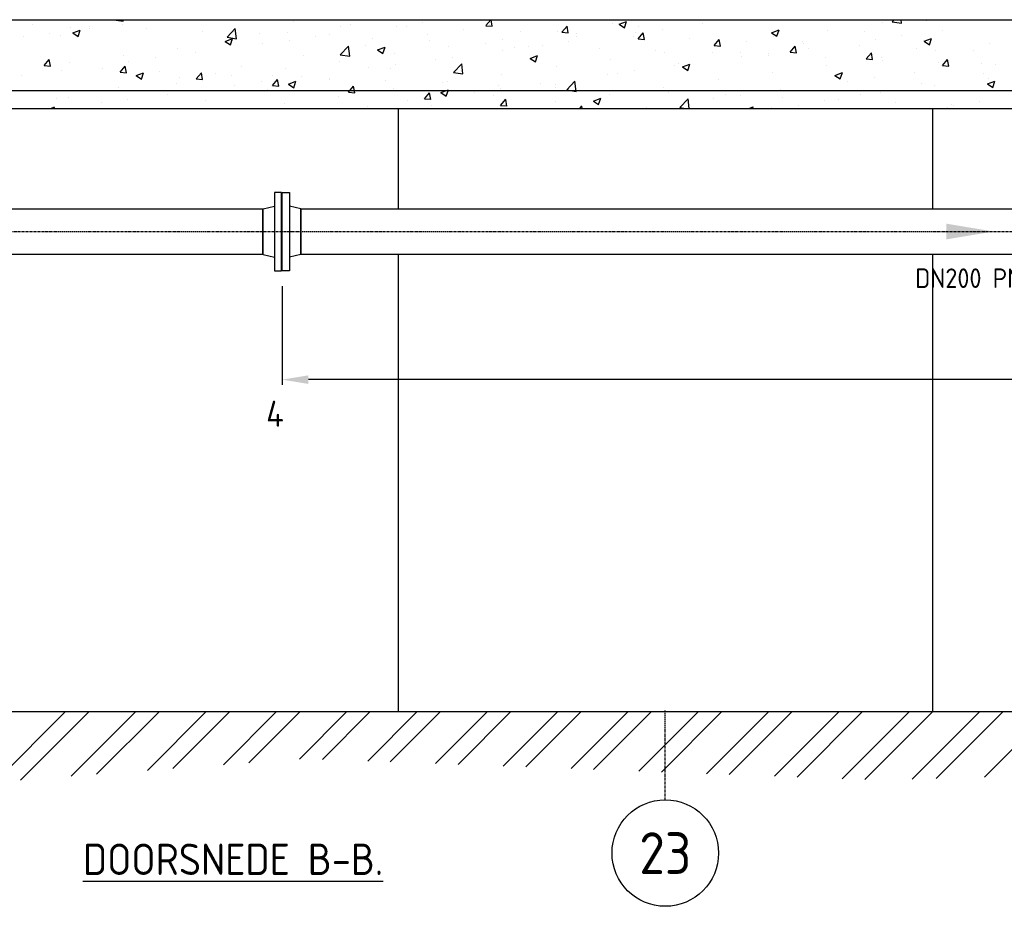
# Model space of a CAD drawing. Header units: metres. Extents: x -82085 to 58758, y -66901 to 95305.
# Tile 30 of 135: x 20700 to 25415, y -39591 to -35343. Entities that reach past the tile are written whole.
import ezdxf
from ezdxf.enums import TextEntityAlignment as Align

# ---------------------------------------------------------------- set-up
doc = ezdxf.new("R2010")
doc.units = ezdxf.units.M
doc.header["$MEASUREMENT"] = 0
doc.header["$PDSIZE"] = -1
doc.linetypes.add('CENTER-LN', pattern=[19, 10, -3, 3, -3])
doc.layers.get('0').update_dxf_attribs({"linetype": 'CONTINUOUS'})
doc.layers.get('DEFPOINTS').update_dxf_attribs({"linetype": 'CONTINUOUS'})
for name, color, linetype in [('3', 3, 'CONTINUOUS'), ('ARCERING', 10, 'CONTINUOUS'), ('CL', 1, 'CENTER-LN'), ('DIM', 10, 'CONTINUOUS'), ('GEBOUW', 7, 'CONTINUOUS'), ('TEXT2', 7, 'CONTINUOUS')]:
    doc.layers.add(name, color=color, linetype=linetype)
doc.styles.add('ROMANS', font='iso.shx')
doc.styles.get("Standard").update_dxf_attribs({"font": 'iso.shx'})
doc.dimstyles.get("Standard").update_dxf_attribs({"dimtxt": 0.18, "dimasz": 0.18, "dimexe": 0.18, "dimexo": 0.0625, "dimgap": 0.09, "dimtad": 0, "dimtih": 1, "dimtoh": 1, "dimdec": 4, "dimzin": 0, "dimdsep": 46, "dimtxsty": 'Standard', "dimcen": 0.09, "dimadec": 0, "dimazin": 0, "dimtfac": 1, "dimtdec": 4, "dimtofl": 0, "dimtmove": 0, "dimatfit": 3, "dimfxl": 1, "dimtolj": 1, "dimtzin": 0, "dimarcsym": 0})

# ---------------------------------------------------------------- blocks, each defined once
blk = doc.blocks.new('*D507')
at = {"layer": 'DEFPOINTS', "color": 0, "transparency": 16777216}
for p in [(21957.6, -36545.3, -3239), (29818.7, -36545.3, -3239), (21957.6, -37067.4)]:
    blk.add_point(p, dxfattribs=at)
at = {"layer": 'DIM', "color": 0, "lineweight": -2, "transparency": 16777216}
for p, q in [((21957.6, -36620.3), (21957.6, -37092.4)), ((29818.7, -36620.3), (29818.7, -37092.4)), ((29693.7, -37067.4), (22082.6, -37067.4))]:
    blk.add_line(p, q, dxfattribs=at)
at = {"layer": 'DIM', "color": 0, "transparency": 16777216}
for points in [[(22082.6, -37046.6), (22082.6, -37088.2), (21957.6, -37067.4)], [(29693.7, -37046.6), (29693.7, -37088.2), (29818.7, -37067.4)]]:
    blk.add_solid(points, dxfattribs=at)
at = {"layer": 'DIM', "color": 0, "transparency": 16777216, "insert": (25888.1, -36979.9), "char_height": 125, "attachment_point": 5}
blk.add_mtext('\\A1;7861', dxfattribs=at)
blk = doc.blocks.new('*X455')
at = {"color": 0}
for p, q in [((27932.5, 53526.2, 3239), (28269.4, 53863.2, 3239)), ((28053.9, 53535.4, 3239), (28381.7, 53863.2, 3239)), ((28296.7, 53553.6, 3239), (28606.2, 53863.2, 3239)), ((28418, 53562.8, 3239), (28718.4, 53863.2, 3239)), ((28660.8, 53581, 3239), (28943, 53863.2, 3239)), ((28782.2, 53590.1, 3239), (29055.2, 53863.2, 3239)), ((29024.9, 53608.4, 3239), (29279.7, 53863.2, 3239)), ((29146.3, 53617.5, 3239), (29392, 53863.2, 3239)), ((29389.1, 53635.8, 3239), (29616.5, 53863.2, 3239)), ((29499.8, 53634.3, 3239), (29728.7, 53863.2, 3239)), ((29716.2, 53626.2, 3239), (29953.2, 53863.2, 3239)), ((29824.4, 53622.1, 3239), (30065.5, 53863.2, 3239)), ((30040.9, 53614, 3239), (30290, 53863.2, 3239)), ((30149.1, 53610, 3239), (30402.2, 53863.2, 3239)), ((30365.5, 53601.9, 3239), (30626.8, 53863.2, 3239)), ((30473.7, 53597.9, 3239), (30739, 53863.2, 3239)), ((30690.1, 53589.8, 3239), (30963.5, 53863.2, 3239)), ((30798.3, 53585.7, 3239), (31075.8, 53863.2, 3239)), ((31014.7, 53577.6, 3239), (31300.3, 53863.2, 3239)), ((31123, 53573.6, 3239), (31412.5, 53863.2, 3239)), ((31339.4, 53565.5, 3239), (31637, 53863.2, 3239)), ((31447.6, 53561.5, 3239), (31749.3, 53863.2, 3239)), ((31664, 53553.4, 3239), (31973.8, 53863.2, 3239)), ((31772.2, 53549.3, 3239), (32086, 53863.2, 3239)), ((31988.6, 53541.2, 3239), (32310.5, 53863.2, 3239)), ((32096.8, 53537.2, 3239), (32422.8, 53863.2, 3239)), ((32324.3, 53540.1, 3239), (32647.3, 53863.2, 3239)), ((32439.4, 53543, 3239), (32759.6, 53863.2, 3239)), ((32669.7, 53548.8, 3239), (32984.1, 53863.2, 3239))]:
    blk.add_line(p, q, dxfattribs=at)
blk = doc.blocks.new('*X456')
at = {"color": 0}
for p, q in [((20762.8, 5895.6, 3239), (20762.8, 5895.6, 3239)), ((21150.9, 5917.1, 3239), (21150.9, 5917.2, 3239)), ((21150.9, 5917.1, 3239), (21196.1, 5910.1, 3239)), ((21196.1, 5910.1, 3239), (21195.2, 5917.2, 3239)), ((21205.4, 5916.2, 3239), (21205.4, 5916.2, 3239)), ((22011.6, 5906.6, 3239), (22011.6, 5906.6, 3239)), ((22282.8, 5895.1, 3239), (22282.8, 5895.1, 3239)), ((22630.9, 5903.7, 3239), (22630.9, 5903.7, 3239)), ((22932.5, 5888.6, 3239), (22956.5, 5917.2, 3239)), ((22948.6, 5896.4, 3239), (22948.6, 5896.4, 3239)), ((22962.9, 5885.7, 3239), (22957.1, 5917.2, 3239)), ((23536.9, 5897.1, 3239), (23536.9, 5897.1, 3239)), ((23571.1, 5895.5, 3239), (23606.6, 5909.1, 3239)), ((23571.1, 5895.5, 3239), (23596.3, 5878.4, 3239)), ((23596.3, 5878.4, 3239), (23606.6, 5909.1, 3239)), ((23970.5, 5897.3, 3239), (23970.5, 5897.3, 3239)), ((24832.4, 5905, 3239), (24832.4, 5905, 3239)), ((24878.6, 5907.5, 3239), (24888, 5917.2, 3239)), ((24878.7, 5907.4, 3239), (24923.8, 5900.4, 3239)), ((24923.8, 5900.4, 3239), (24921.9, 5917.2, 3239)), ((25041.8, 5912.2, 3239), (25041.8, 5912.2, 3239)), ((20843.4, 5851.1, 3239), (20843.4, 5851.1, 3239)), ((20944.6, 5880.4, 3239), (20944.6, 5880.4, 3239)), ((20954, 5853.7, 3239), (20979.3, 5836.6, 3239)), ((20954.1, 5853.7, 3239), (20989.6, 5867.4, 3239)), ((20979.3, 5836.7, 3239), (20989.6, 5867.4, 3239)), ((21034, 5884.2, 3239), (21034, 5884.2, 3239)), ((21035.7, 5876.5, 3239), (21035.7, 5876.5, 3239)), ((21192, 5894.3, 3239), (21192, 5894.3, 3239)), ((21305.2, 5872.7, 3239), (21305.2, 5872.7, 3239)), ((21576.4, 5861.2, 3239), (21576.4, 5861.2, 3239)), ((21693, 5833, 3239), (21732.6, 5874.3, 3239)), ((21738.2, 5826, 3239), (21732.6, 5874.3, 3239)), ((21847.6, 5849.8, 3239), (21847.6, 5849.8, 3239)), ((21980.5, 5853.5, 3239), (21980.5, 5853.5, 3239)), ((22237.1, 5886, 3239), (22237.1, 5886, 3239)), ((22503.7, 5886.9, 3239), (22503.7, 5886.9, 3239)), ((22554, 5883.7, 3239), (22554, 5883.7, 3239)), ((22825.2, 5872.2, 3239), (22825.2, 5872.2, 3239)), ((22932.5, 5888.5, 3239), (22962.8, 5885.9, 3239)), ((23096.4, 5860.7, 3239), (23096.4, 5860.7, 3239)), ((23276.1, 5861.3, 3239), (23276.1, 5861.3, 3239)), ((23296.8, 5856.7, 3239), (23327.2, 5854, 3239)), ((23296.9, 5856.7, 3239), (23321.4, 5885.9, 3239)), ((23327.2, 5853.9, 3239), (23321.4, 5885.7, 3239)), ((23367.5, 5849.3, 3239), (23367.5, 5849.3, 3239)), ((23650.9, 5855.2, 3239), (23650.9, 5855.2, 3239)), ((23661.3, 5824.8, 3239), (23685.8, 5854, 3239)), ((23662.8, 5886.5, 3239), (23662.8, 5886.5, 3239)), ((23691.6, 5822, 3239), (23685.7, 5853.8, 3239)), ((23778.1, 5871.9, 3239), (23778.1, 5871.9, 3239)), ((24301.1, 5854.8, 3239), (24336.7, 5868.5, 3239)), ((24301.1, 5854.8, 3239), (24326.4, 5837.8, 3239)), ((24326.4, 5837.8, 3239), (24336.7, 5868.5, 3239)), ((24568.6, 5866.9, 3239), (24568.6, 5866.9, 3239)), ((24745.6, 5861.3, 3239), (24745.6, 5861.3, 3239)), ((25117.6, 5865.5, 3239), (25117.6, 5865.5, 3239)), ((20716.2, 5834.4, 3239), (20716.2, 5834.4, 3239)), ((20895.7, 5843.5, 3239), (20895.7, 5843.5, 3239)), ((21684.1, 5813, 3239), (21719.7, 5826.7, 3239)), ((21684.1, 5813, 3239), (21709.4, 5796, 3239)), ((21693.1, 5833, 3239), (21738.2, 5826, 3239)), ((21709.4, 5796, 3239), (21719.7, 5826.7, 3239)), ((21719.7, 5817.7, 3239), (21719.7, 5817.7, 3239)), ((21863.3, 5802.6, 3239), (21863.3, 5802.6, 3239)), ((21990.5, 5819.4, 3239), (21990.5, 5819.4, 3239)), ((22118.7, 5838.3, 3239), (22118.7, 5838.3, 3239)), ((22182.9, 5844.7, 3239), (22182.9, 5844.7, 3239)), ((22389.9, 5826.9, 3239), (22389.9, 5826.9, 3239)), ((22652.3, 5845.5, 3239), (22652.3, 5845.5, 3239)), ((22661.1, 5815.4, 3239), (22661.1, 5815.4, 3239)), ((22932.3, 5804, 3239), (22932.3, 5804, 3239)), ((23012.2, 5823.2, 3239), (23012.2, 5823.2, 3239)), ((23330.1, 5813, 3239), (23330.1, 5813, 3239)), ((23366.5, 5835.7, 3239), (23366.5, 5835.7, 3239)), ((23638.7, 5837.8, 3239), (23638.7, 5837.8, 3239)), ((23661.2, 5824.8, 3239), (23691.6, 5822.1, 3239)), ((23909.9, 5826.4, 3239), (23909.9, 5826.4, 3239)), ((24025.6, 5792.9, 3239), (24050.1, 5822.1, 3239)), ((24056, 5790.1, 3239), (24050.1, 5821.9, 3239)), ((24181.1, 5814.9, 3239), (24181.1, 5814.9, 3239)), ((24312, 5834.4, 3239), (24312, 5834.4, 3239)), ((24449.3, 5810.5, 3239), (24449.3, 5810.5, 3239)), ((24452.3, 5803.4, 3239), (24452.3, 5803.4, 3239)), ((24798, 5823.5, 3239), (24798, 5823.5, 3239)), ((24925.2, 5840.2, 3239), (24925.2, 5840.2, 3239)), ((25031.2, 5814.1, 3239), (25066.8, 5827.8, 3239)), ((25031.2, 5814.1, 3239), (25056.5, 5797.1, 3239)), ((25056.5, 5797.1, 3239), (25066.8, 5827.8, 3239)), ((25343.7, 5804.2, 3239), (25343.7, 5804.2, 3239)), ((21455.9, 5779.6, 3239), (21455.9, 5779.6, 3239)), ((21542.5, 5760.4, 3239), (21542.5, 5760.4, 3239)), ((22235.2, 5749, 3239), (22274.8, 5790.2, 3239)), ((22280.4, 5741.9, 3239), (22274.8, 5790.2, 3239)), ((22356, 5794.7, 3239), (22356, 5794.7, 3239)), ((22414.2, 5772.3, 3239), (22449.8, 5786, 3239)), ((22414.2, 5772.3, 3239), (22439.4, 5755.3, 3239)), ((22439.4, 5755.3, 3239), (22449.7, 5786, 3239)), ((22494.8, 5755, 3239), (22494.8, 5755, 3239)), ((22755.6, 5790.7, 3239), (22755.6, 5790.7, 3239)), ((23010.5, 5770.9, 3239), (23010.5, 5770.9, 3239)), ((23070.3, 5784.8, 3239), (23070.3, 5784.8, 3239)), ((23137.7, 5787.6, 3239), (23137.7, 5787.6, 3239)), ((23203.5, 5792.5, 3239), (23203.5, 5792.5, 3239)), ((23474.7, 5781, 3239), (23474.7, 5781, 3239)), ((23745.8, 5769.6, 3239), (23745.8, 5769.6, 3239)), ((23787.3, 5760.5, 3239), (23787.3, 5760.5, 3239)), ((24017, 5758.1, 3239), (24017, 5758.1, 3239)), ((24025.6, 5792.9, 3239), (24055.9, 5790.3, 3239)), ((24051.2, 5798.6, 3239), (24051.2, 5798.6, 3239)), ((24153.1, 5759.6, 3239), (24153.1, 5759.6, 3239)), ((24284.8, 5755.9, 3239), (24284.8, 5755.9, 3239)), ((24389.9, 5761, 3239), (24420.3, 5758.4, 3239)), ((24390, 5761, 3239), (24414.5, 5790.2, 3239)), ((24420.3, 5758.2, 3239), (24414.5, 5790.1, 3239)), ((24477.2, 5781.2, 3239), (24477.2, 5781.2, 3239)), ((24723.4, 5792, 3239), (24723.4, 5792, 3239)), ((24754.4, 5729.2, 3239), (24778.9, 5758.3, 3239)), ((24784.7, 5726.3, 3239), (24778.8, 5758.2, 3239)), ((24994.6, 5780.5, 3239), (24994.6, 5780.5, 3239)), ((25087.1, 5771.6, 3239), (25087.1, 5771.6, 3239)), ((25265.8, 5769.1, 3239), (25265.8, 5769.1, 3239)), ((20816.8, 5697.7, 3239), (20841.3, 5726.9, 3239)), ((20847.1, 5694.9, 3239), (20841.3, 5726.8, 3239)), ((20938.4, 5711.3, 3239), (20938.4, 5711.3, 3239)), ((21199.3, 5747.1, 3239), (21199.3, 5747.1, 3239)), ((21222.9, 5718.3, 3239), (21222.9, 5718.3, 3239)), ((21350.1, 5735.1, 3239), (21350.1, 5735.1, 3239)), ((22059.8, 5743.8, 3239), (22059.8, 5743.8, 3239)), ((22230.9, 5716.9, 3239), (22230.9, 5716.9, 3239)), ((22235.2, 5748.9, 3239), (22280.4, 5741.9, 3239)), ((22689.7, 5728.7, 3239), (22689.7, 5728.7, 3239)), ((22774, 5734, 3239), (22774, 5734, 3239)), ((22777.4, 5664.9, 3239), (22816.9, 5706.1, 3239)), ((22822.5, 5657.8, 3239), (22816.9, 5706.1, 3239)), ((23144.2, 5731.6, 3239), (23179.8, 5745.3, 3239)), ((23144.2, 5731.6, 3239), (23169.5, 5714.6, 3239)), ((23169.5, 5714.6, 3239), (23179.8, 5745.3, 3239)), ((23530.7, 5728, 3239), (23530.7, 5728, 3239)), ((23856.8, 5708.7, 3239), (23856.8, 5708.7, 3239)), ((24157.6, 5739.2, 3239), (24157.6, 5739.2, 3239)), ((24288.2, 5746.7, 3239), (24288.2, 5746.7, 3239)), ((24559.4, 5735.2, 3239), (24559.4, 5735.2, 3239)), ((24754.3, 5729.2, 3239), (24784.7, 5726.5, 3239)), ((24826.2, 5735.9, 3239), (24826.2, 5735.9, 3239)), ((24830.6, 5723.8, 3239), (24830.6, 5723.8, 3239)), ((25101.7, 5712.3, 3239), (25101.7, 5712.3, 3239)), ((25118.7, 5697.3, 3239), (25143.2, 5726.5, 3239)), ((25149.1, 5694.5, 3239), (25143.2, 5726.3, 3239)), ((25304.8, 5707.4, 3239), (25304.8, 5707.4, 3239)), ((20816.7, 5697.7, 3239), (20847.1, 5695, 3239)), ((20825.8, 5694.2, 3239), (20825.8, 5694.2, 3239)), ((20902.1, 5676.1, 3239), (20902.1, 5676.1, 3239)), ((21097, 5682.7, 3239), (21097, 5682.7, 3239)), ((21181.1, 5665.8, 3239), (21211.5, 5663.2, 3239)), ((21181.2, 5665.8, 3239), (21205.7, 5695, 3239)), ((21211.5, 5663, 3239), (21205.6, 5694.9, 3239)), ((21257.3, 5649.2, 3239), (21292.9, 5662.8, 3239)), ((21282.5, 5632.1, 3239), (21292.8, 5662.8, 3239)), ((21368.2, 5671.3, 3239), (21368.2, 5671.3, 3239)), ((21545.5, 5633.9, 3239), (21570, 5663.1, 3239)), ((21575.9, 5631.1, 3239), (21570, 5663, 3239)), ((21639.4, 5659.8, 3239), (21639.4, 5659.8, 3239)), ((21763.5, 5692.9, 3239), (21763.5, 5692.9, 3239)), ((21974.4, 5684.3, 3239), (21974.4, 5684.3, 3239)), ((22370.1, 5686.6, 3239), (22370.1, 5686.6, 3239)), ((22477.8, 5683.1, 3239), (22477.8, 5683.1, 3239)), ((22497.3, 5703.3, 3239), (22497.3, 5703.3, 3239)), ((22777.4, 5664.8, 3239), (22822.6, 5657.8, 3239)), ((23269.9, 5692.2, 3239), (23269.9, 5692.2, 3239)), ((23644.4, 5671.6, 3239), (23644.4, 5671.6, 3239)), ((23836.8, 5696.9, 3239), (23836.8, 5696.9, 3239)), ((23874.3, 5691, 3239), (23909.9, 5704.6, 3239)), ((23874.3, 5691, 3239), (23899.6, 5673.9, 3239)), ((23899.6, 5673.9, 3239), (23909.9, 5704.6, 3239)), ((24305.8, 5665.3, 3239), (24305.8, 5665.3, 3239)), ((24562.4, 5697.8, 3239), (24562.4, 5697.8, 3239)), ((24604.4, 5650.3, 3239), (24639.9, 5663.9, 3239)), ((24629.6, 5633.2, 3239), (24639.9, 5663.9, 3239)), ((24984, 5665.2, 3239), (24984, 5665.2, 3239)), ((25118.7, 5697.3, 3239), (25149, 5694.6, 3239)), ((25317.1, 5659.9, 3239), (25317.1, 5659.9, 3239)), ((25372.9, 5700.8, 3239), (25372.9, 5700.8, 3239)), ((20709.7, 5650.8, 3239), (20709.7, 5650.8, 3239)), ((21257.3, 5649.2, 3239), (21282.5, 5632.1, 3239)), ((21467.3, 5642.1, 3239), (21467.3, 5642.1, 3239)), ((21545.5, 5633.9, 3239), (21575.8, 5631.3, 3239)), ((21713.5, 5648.6, 3239), (21713.5, 5648.6, 3239)), ((21856.9, 5619, 3239), (21856.9, 5619, 3239)), ((21909.9, 5602.1, 3239), (21934.4, 5631.3, 3239)), ((21910.6, 5648.3, 3239), (21910.6, 5648.3, 3239)), ((21940.2, 5599.3, 3239), (21934.4, 5631.1, 3239)), ((21987.4, 5608.5, 3239), (22022.9, 5622.1, 3239)), ((22012.6, 5591.4, 3239), (22022.9, 5622.1, 3239)), ((22049.3, 5644.3, 3239), (22049.3, 5644.3, 3239)), ((22181.5, 5632.3, 3239), (22181.5, 5632.3, 3239)), ((22181.8, 5636.9, 3239), (22181.8, 5636.9, 3239)), ((22452.9, 5625.4, 3239), (22452.9, 5625.4, 3239)), ((22724.1, 5614, 3239), (22724.1, 5614, 3239)), ((22749.4, 5621.6, 3239), (22749.4, 5621.6, 3239)), ((23006, 5654.1, 3239), (23006, 5654.1, 3239)), ((23196.4, 5612.6, 3239), (23196.4, 5612.6, 3239)), ((23319.5, 5580.8, 3239), (23359.1, 5622, 3239)), ((23364.7, 5573.8, 3239), (23359.1, 5622, 3239)), ((23517.2, 5654.8, 3239), (23517.2, 5654.8, 3239)), ((23560.6, 5657.9, 3239), (23560.6, 5657.9, 3239)), ((24045, 5629.5, 3239), (24045, 5629.5, 3239)), ((24604.4, 5650.3, 3239), (24629.6, 5633.2, 3239)), ((24664.4, 5623.1, 3239), (24664.4, 5623.1, 3239)), ((24791.6, 5639.8, 3239), (24791.6, 5639.8, 3239)), ((25334.4, 5609.6, 3239), (25370, 5623.2, 3239)), ((25337.5, 5635, 3239), (25337.5, 5635, 3239)), ((25359.7, 5592.5, 3239), (25370, 5623.2, 3239)), ((21171, 5591.2, 3239), (21171, 5591.2, 3239)), ((21193.1, 5578, 3239), (21193.1, 5578, 3239)), ((21449.7, 5610.5, 3239), (21449.7, 5610.5, 3239)), ((21729.7, 5602.3, 3239), (21729.7, 5602.3, 3239)), ((21885.3, 5581.4, 3239), (21885.3, 5581.4, 3239)), ((21909.9, 5602.1, 3239), (21940.2, 5599.4, 3239)), ((21987.3, 5608.5, 3239), (22012.6, 5591.4, 3239)), ((22274.2, 5570.2, 3239), (22304.6, 5567.5, 3239)), ((22274.3, 5570.2, 3239), (22298.8, 5599.4, 3239)), ((22304.6, 5567.4, 3239), (22298.7, 5599.2, 3239)), ((22488.6, 5585.8, 3239), (22488.6, 5585.8, 3239)), ((22638.6, 5538.3, 3239), (22663.1, 5567.5, 3239)), ((22669, 5535.5, 3239), (22663.1, 5567.3, 3239)), ((22717.4, 5567.8, 3239), (22753, 5581.5, 3239)), ((22717.4, 5567.8, 3239), (22742.7, 5550.7, 3239)), ((22742.7, 5550.8, 3239), (22753, 5581.5, 3239)), ((22876.8, 5570.5, 3239), (22876.8, 5570.5, 3239)), ((22995.3, 5602.5, 3239), (22995.3, 5602.5, 3239)), ((23004, 5587.3, 3239), (23004, 5587.3, 3239)), ((23264.3, 5607, 3239), (23264.3, 5607, 3239)), ((23266.5, 5591.1, 3239), (23266.5, 5591.1, 3239)), ((23319.5, 5580.7, 3239), (23364.7, 5573.7, 3239)), ((23537.7, 5579.6, 3239), (23537.7, 5579.6, 3239)), ((23781.1, 5591.4, 3239), (23781.1, 5591.4, 3239)), ((23808.8, 5568.1, 3239), (23808.8, 5568.1, 3239)), ((24343.6, 5580.9, 3239), (24343.6, 5580.9, 3239)), ((24820.1, 5566.8, 3239), (24820.1, 5566.8, 3239)), ((25020.9, 5609.1, 3239), (25020.9, 5609.1, 3239)), ((25080.9, 5602.5, 3239), (25080.9, 5602.5, 3239)), ((25334.4, 5609.6, 3239), (25359.7, 5592.5, 3239)), ((20874.8, 5540.4, 3239), (20874.8, 5540.4, 3239)), ((20932.3, 5542.2, 3239), (20932.3, 5542.2, 3239)), ((21089.3, 5518, 3239), (21089.3, 5518, 3239)), ((21216.5, 5534.7, 3239), (21216.5, 5534.7, 3239)), ((21408.9, 5560, 3239), (21408.9, 5560, 3239)), ((21589, 5530.6, 3239), (21589, 5530.6, 3239)), ((22224.8, 5547.8, 3239), (22224.8, 5547.8, 3239)), ((22556, 5528.3, 3239), (22556, 5528.3, 3239)), ((22638.6, 5538.3, 3239), (22669, 5535.7, 3239)), ((22968, 5556.2, 3239), (22968, 5556.2, 3239)), ((23003, 5506.4, 3239), (23027.5, 5535.6, 3239)), ((23033.3, 5503.6, 3239), (23027.5, 5535.5, 3239)), ((23263.7, 5523.1, 3239), (23263.7, 5523.1, 3239)), ((23447.5, 5527.1, 3239), (23483, 5540.8, 3239)), ((23447.5, 5527.1, 3239), (23472.7, 5510.1, 3239)), ((23472.7, 5510.1, 3239), (23483, 5540.8, 3239)), ((23524.5, 5558.9, 3239), (23524.5, 5558.9, 3239)), ((23861.7, 5496.7, 3239), (23901.2, 5537.9, 3239)), ((23906.6, 5492.2, 3239), (23901.2, 5537.9, 3239)), ((24024, 5538.8, 3239), (24024, 5538.8, 3239)), ((24080, 5556.7, 3239), (24080, 5556.7, 3239)), ((24151.2, 5555.5, 3239), (24151.2, 5555.5, 3239)), ((24351.2, 5545.2, 3239), (24351.2, 5545.2, 3239)), ((24556.2, 5528.7, 3239), (24556.2, 5528.7, 3239)), ((24622.4, 5533.8, 3239), (24622.4, 5533.8, 3239)), ((24724.6, 5558.2, 3239), (24724.6, 5558.2, 3239)), ((24893.6, 5522.3, 3239), (24893.6, 5522.3, 3239)), ((25298.3, 5523.8, 3239), (25298.3, 5523.8, 3239)), ((20848.3, 5492.2, 3239), (20866, 5499, 3239)), ((20863.7, 5492.2, 3239), (20866, 5499, 3239)), ((21968.2, 5515.2, 3239), (21968.2, 5515.2, 3239)), ((22363.6, 5503, 3239), (22363.6, 5503, 3239)), ((22671.8, 5505.3, 3239), (22671.8, 5505.3, 3239)), ((23003, 5506.4, 3239), (23033.3, 5503.8, 3239)), ((23382.2, 5492.2, 3239), (23391.9, 5503.7, 3239)), ((23393.9, 5492.2, 3239), (23391.8, 5503.6, 3239)), ((23703.2, 5496.6, 3239), (23703.2, 5496.6, 3239)), ((23861.7, 5496.6, 3239), (23890.5, 5492.2, 3239)), ((24192.5, 5492.2, 3239), (24213.1, 5500.1, 3239)), ((24210.4, 5492.2, 3239), (24213.1, 5500.1, 3239)), ((24299.6, 5496.1, 3239), (24299.6, 5496.1, 3239)), ((24428.4, 5507.3, 3239), (24428.4, 5507.3, 3239)), ((25142.6, 5497.5, 3239), (25142.6, 5497.5, 3239)), ((25164.7, 5510.9, 3239), (25164.7, 5510.9, 3239)), ((25171.2, 5507.1, 3239), (25171.2, 5507.1, 3239))]:
    blk.add_line(p, q, dxfattribs=at)
blk = doc.blocks.new('*D494')
at = {"layer": 'DEFPOINTS', "color": 0, "transparency": 16777216}
for p in [(10407.9, -36375.3, -3239), (10407.9, -36375.3, -3239), (31013.5, -36375.3, -3239), (10103.9, -36746.1), (9966.4, -38142.7)]:
    blk.add_point(p, dxfattribs=at)
at = {"layer": 'DIM', "color": 0, "lineweight": -2, "transparency": 16777216}
blk.add_line((10332.9, -36375.3), (9903.4, -36375.3), dxfattribs=at)
blk.add_arc((10407.9, -36375.3), 479.5, 194.9793, 240.9953, dxfattribs=at)
at = {"layer": 'DIM', "color": 0, "transparency": 16777216}
for points in [[(9924, -36502), (9965.3, -36496.5), (9928.4, -36375.3)], [(10183, -36775.3), (10167.8, -36814), (10291.7, -36840.5)]]:
    blk.add_solid(points, dxfattribs=at)
at = {"layer": 'DIM', "color": 0, "transparency": 16777216, "insert": (10162.7, -36530.4), "char_height": 125, "attachment_point": 5, "rotation": 302.3268}
blk.add_mtext('\\A1;76°', dxfattribs=at)

msp = doc.modelspace()

# ---------------------------------------------------------------- linework, layer by layer
at = {"layer": '3'}
for p, q in [((18220.17975, -36248.2911, 3238.98623), (21865.60688, -36248.2911, 3238.98623)), ((21863.60688, -36467.3911, 3238.98623), (21863.60688, -36248.2911, 3238.98623)), ((21865.60688, -36248.2911, 3238.98623), (21919.60688, -36235.8411, 3238.98623)), ((21865.60688, -36467.3911, 3238.98623), (21865.60688, -36248.2911, 3238.98623)), ((22045.60688, -36248.2911, 3238.98623), (21991.60688, -36235.8411, 3238.98623)), ((22045.60688, -36248.2911, 3238.98623), (22045.60688, -36467.3911, 3238.98623)), ((22045.60688, -36467.3911, 3238.98623), (22045.60688, -36248.2911, 3238.98623)), ((22045.60688, -36248.2911, 3238.98623), (26775.57647, -36248.2911, 3238.98623)), ((21865.60688, -36467.3911, 3238.98623), (18218.17975, -36467.3911, 3238.98623)), ((21865.60688, -36467.3911, 3238.98623), (21919.60688, -36479.8411, 3238.98623)), ((22045.60688, -36467.3911, 3238.98623), (21991.60688, -36479.8411, 3238.98623)), ((29730.68034, -36467.3911, 3238.98623), (22045.60688, -36467.3911, 3238.98623))]:
    msp.add_line(p, q, dxfattribs=at)
at = {"layer": '3', "elevation": 3238.98623}
for points in [[(21953.60688, -36545.3411), (21953.60688, -36170.3411), (21919.60688, -36170.3411), (21919.60688, -36545.3411)], [(21957.60688, -36545.3411), (21957.60688, -36170.3411), (21991.60688, -36170.3411), (21991.60688, -36545.3411)]]:
    msp.add_lwpolyline(points, close=True, dxfattribs=at)
at = {"layer": 'CL'}
msp.add_line((10412.25065, -36357.8411, 3238.98623), (31017.87142, -36357.8411, 3238.98623), dxfattribs=at)
at = {"layer": 'GEBOUW'}
for p, q in [((2117.12319, -35342.8411, 3238.98623), (30656.68034, -35342.8411, 3238.98623)), ((2117.12319, -35682.8411, 3238.98623), (30956.68034, -35682.8411, 3238.98623)), ((2117.12319, -35767.8411, 3238.98623), (30956.68034, -35767.8411, 3238.98623)), ((22511.68034, -35767.8411, 3238.98623), (22511.68034, -36248.2911, 3238.98623)), ((25071.68034, -35767.8411, 3238.98623), (25071.68034, -36248.2911, 3238.98623)), ((22511.68034, -36467.3911, 3238.98623), (22511.68034, -38657.8411, 3238.98623)), ((25071.68034, -36467.3911, 3238.98623), (25071.68034, -38657.8411, 3238.98623)), ((2117.12319, -38657.8411, 3238.98623), (41661.68034, -38657.8411, 3238.98623))]:
    msp.add_line(p, q, dxfattribs=at)
at = {"layer": 'TEXT2', "color": 1, "linetype": 'CENTER-LN'}
msp.add_line((23791.68034, -39080.53535, 3238.98623), (23791.68034, -38652.8411, 3238.98623), dxfattribs=at)
at = {"layer": 'TEXT2'}
msp.add_circle((23791.68034, -39335.63647, 3238.98623), 255.10112, dxfattribs=at)
at = {"layer": 'TEXT2', "color": 1, "linetype": 'CENTER-LN'}
msp.add_solid([(25138.55152, -36395.3411, 3238.98623), (25138.55152, -36320.3411, 3238.98623), (25363.55152, -36357.8411, 3238.98623)], dxfattribs=at)

# ---------------------------------------------------------------- block references
at = {"layer": 'ARCERING'}
for name, p in [('*X456', (0, -41260.00793, 3238.98623)), ('*X455', (-7349.54789, -92521.00416, 3238.98623))]:
    msp.add_blockref(name, p, dxfattribs=at)

# ---------------------------------------------------------------- texts
at = {"layer": '3', "color": 4, "style": 'ROMANS'}
msp.add_text('%%UDOORSNEDE B-B.', height=150, dxfattribs=at).set_placement((21721.67238, -39365.18483, 3238.98623), align=Align.MIDDLE)
at = {"layer": 'DIM', "style": 'ROMANS'}
msp.add_text('4', height=125, dxfattribs=at).set_placement((21880.07881, -37230.7808, 3238.98623), align=Align.MIDDLE_LEFT)
at = {"layer": 'GEBOUW', "style": 'ROMANS'}
msp.add_text('DN200 PN40', height=93.75, dxfattribs=at).set_placement((25305.27814, -36581.19332, 3238.98623), align=Align.MIDDLE)
at = {"layer": 'TEXT2', "style": 'ROMANS'}
msp.add_text('23', height=200, dxfattribs=at).set_placement((23791.68034, -39335.63647, 3238.98623), align=Align.MIDDLE)

# ---------------------------------------------------------------- dimensions: what is measured, and where the dimension line sits
at = {"layer": 'DIM'}
dim = msp.add_angular_dim_2l(base=(10103.86404, -36746.08565), line1=((10407.88832, -36375.30449), (9966.39769, -38142.69204, 3238.98623)), line2=((10407.88832, -36375.30449), (31013.50909, -36375.30449)), dimstyle='Standard', override={"dimtxt": 125, "dimasz": 125, "dimexe": 25, "dimexo": 75, "dimgap": 0, "dimtad": 1, "dimtih": 0, "dimtoh": 0, "dimdec": 0, "dimzin": 3, "dimcen": 0, "dimtfac": 0.008, "dimtdec": 0, "dimtmove": 2, "dimtzin": 3}, dxfattribs=at)
dim.commit()
dim.dimension.update_dxf_attribs({"geometry": '*D494', "text_midpoint": (10162.73224, -36530.44637, 3238.98623), "dimtype": 162})
dim = msp.add_linear_dim(base=(21957.60688, -37067.4138, 3238.98623), p1=(29818.68034, -36545.3411), p2=(21957.60688, -36545.3411), dimstyle='Standard', override={"dimtxt": 125, "dimasz": 125, "dimexe": 25, "dimexo": 75, "dimgap": 25, "dimtad": 1, "dimtih": 0, "dimtoh": 0, "dimdec": 0, "dimzin": 3, "dimcen": 0, "dimtfac": 0.008, "dimtdec": 0, "dimtmove": 0, "dimtzin": 3}, dxfattribs=at)
dim.commit()
dim.dimension.update_dxf_attribs({"geometry": '*D507', "text_midpoint": (25888.14361, -36979.9138, 3238.98623)})

doc.saveas('drawing.dxf')
